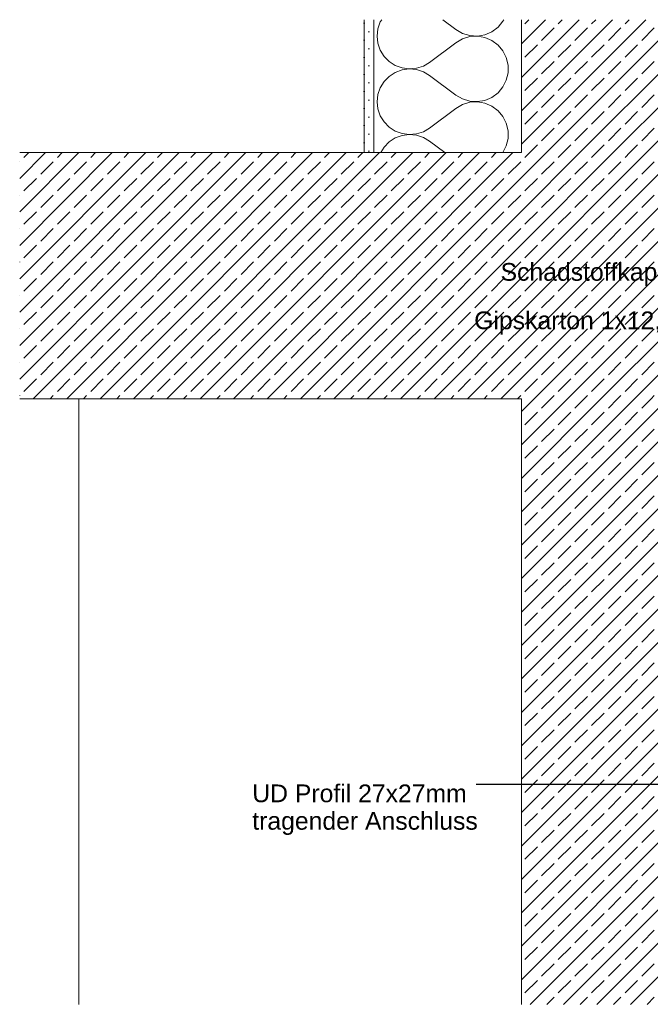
# Model space of a CAD drawing. Header units: metres. Extents: x -0.7 to 35.4, y 5.7 to 9.1.
# Tile 16 of 47: x 11.8 to 12.4, y 5.8 to 6.8. Entities that reach past the tile are written whole.
import ezdxf

# ---------------------------------------------------------------- set-up
doc = ezdxf.new("R2010")
doc.units = ezdxf.units.M
doc.header["$MEASUREMENT"] = 0
for name, color, linetype in [('152 - Bemaßung_ Beschriftung.Ausbau', 7, 'Continuous'), ('603 - Struktur.Bodenplatte_ Decke Roh', 7, 'Continuous'), ('604 - Struktur.Wand Aussen', 7, 'Continuous'), ('605 - Struktur.Wand Innen', 7, 'Continuous')]:
    doc.layers.add(name, color=color, linetype=linetype)
doc.styles.add('ERSTELLTER_STIL_1', font='txt')
doc.dimstyles.new('ERSTELLTER_STIL__3', dxfattribs={"dimtxt": 0.18, "dimasz": 0.00912, "dimexe": 0.18, "dimexo": 0.0625, "dimgap": 0, "dimtad": 0, "dimtih": 1, "dimtoh": 1, "dimdec": 4, "dimzin": 0, "dimdsep": 46, "dimcen": 0.09, "dimadec": 0, "dimazin": 0, "dimtfac": 1, "dimtdec": 4, "dimtmove": 0, "dimatfit": 3, "dimldrblk": 'ARROWHEAD_11', "dimfxl": 1, "dimtolj": 1, "dimtzin": 0, "dimarcsym": 0})
pattern_1 = [(45, (12.27379, 0.03954), (-0.01697056, 0.01697056), []), (45, (12.265304, 0.048026), (-0.01697056, 0.01697056), [0.018, -0.006])]

# ---------------------------------------------------------------- blocks, each defined once
blk = doc.blocks.new('*X78', base_point=(12.2738, 0.0395))
at = {"layer": '604 - Struktur.Wand Aussen', "color": 7, "linetype": 'Continuous', "lineweight": 5}
for p, q in [((12.1329, 6.7802), (12.1321, 6.7729)), ((12.1353, 6.7872), (12.1329, 6.7802)), ((12.1368, 6.7895), (12.1353, 6.7872)), ((12.2121, 6.7795), (12.1988, 6.7895)), ((12.2487, 6.7773), (12.255, 6.7819)), ((12.255, 6.7819), (12.26, 6.7879)), ((12.26, 6.7879), (12.2608, 6.7895)), ((12.1321, 6.7729), (12.1329, 6.7656)), ((12.2121, 6.7795), (12.2188, 6.7756)), ((12.2188, 6.7701), (12.2121, 6.7662)), ((12.2188, 6.7756), (12.2262, 6.7734)), ((12.2262, 6.7724), (12.2188, 6.7701)), ((12.2262, 6.7734), (12.234, 6.7729)), ((12.234, 6.7728), (12.2262, 6.7724)), ((12.234, 6.7729), (12.2416, 6.7743)), ((12.2416, 6.7715), (12.234, 6.7728)), ((12.2416, 6.7743), (12.2487, 6.7773)), ((12.2487, 6.7684), (12.2416, 6.7715)), ((12.1329, 6.7656), (12.1353, 6.7586)), ((12.2121, 6.7662), (12.1855, 6.7462)), ((12.255, 6.7638), (12.2487, 6.7684)), ((12.26, 6.7579), (12.255, 6.7638)), ((12.1353, 6.7586), (12.1392, 6.7523)), ((12.1392, 6.7523), (12.1444, 6.7471)), ((12.2634, 6.751), (12.26, 6.7579)), ((12.2652, 6.7434), (12.2634, 6.751)), ((12.1444, 6.7471), (12.1505, 6.7431)), ((12.1505, 6.7431), (12.1575, 6.7405)), ((12.1575, 6.7405), (12.1648, 6.7395)), ((12.1648, 6.7395), (12.1721, 6.7402)), ((12.1721, 6.7402), (12.1791, 6.7425)), ((12.1791, 6.7425), (12.1855, 6.7462)), ((12.2652, 6.7357), (12.2652, 6.7434)), ((12.1444, 6.732), (12.1392, 6.7268)), ((12.1505, 6.736), (12.1444, 6.732)), ((12.1575, 6.7386), (12.1505, 6.736)), ((12.1648, 6.7395), (12.1575, 6.7386)), ((12.1721, 6.7389), (12.1648, 6.7395)), ((12.1791, 6.7366), (12.1721, 6.7389)), ((12.1855, 6.7329), (12.1791, 6.7366)), ((12.2121, 6.7129), (12.1855, 6.7329)), ((12.2634, 6.7281), (12.2652, 6.7357)), ((12.1353, 6.7205), (12.1329, 6.7135)), ((12.1392, 6.7268), (12.1353, 6.7205)), ((12.255, 6.7153), (12.26, 6.7212)), ((12.26, 6.7212), (12.2634, 6.7281)), ((12.1329, 6.7135), (12.1321, 6.7062)), ((12.2121, 6.7129), (12.2188, 6.709)), ((12.2416, 6.7076), (12.2487, 6.7106)), ((12.2487, 6.7106), (12.255, 6.7153)), ((12.1321, 6.7062), (12.1329, 6.6989)), ((12.2188, 6.7034), (12.2121, 6.6995)), ((12.2188, 6.709), (12.2262, 6.7067)), ((12.2262, 6.7057), (12.2188, 6.7034)), ((12.2262, 6.7067), (12.234, 6.7063)), ((12.234, 6.7062), (12.2262, 6.7057)), ((12.234, 6.7063), (12.2416, 6.7076)), ((12.2416, 6.7048), (12.234, 6.7062)), ((12.2487, 6.7018), (12.2416, 6.7048)), ((12.255, 6.6971), (12.2487, 6.7018)), ((12.1329, 6.6989), (12.1353, 6.6919)), ((12.1353, 6.6919), (12.1392, 6.6857)), ((12.2121, 6.6995), (12.1855, 6.6795)), ((12.26, 6.6912), (12.255, 6.6971)), ((12.2634, 6.6843), (12.26, 6.6912)), ((12.1392, 6.6857), (12.1444, 6.6804)), ((12.1444, 6.6804), (12.1505, 6.6764)), ((12.2652, 6.6768), (12.2634, 6.6843)), ((12.1505, 6.6764), (12.1575, 6.6738)), ((12.1575, 6.6719), (12.1505, 6.6694)), ((12.1575, 6.6738), (12.1648, 6.6729)), ((12.1648, 6.6729), (12.1575, 6.6719)), ((12.1648, 6.6729), (12.1721, 6.6735)), ((12.1721, 6.6722), (12.1648, 6.6729)), ((12.1721, 6.6735), (12.1791, 6.6758)), ((12.1791, 6.6699), (12.1721, 6.6722)), ((12.1791, 6.6758), (12.1855, 6.6795)), ((12.2652, 6.669), (12.2652, 6.6768)), ((12.1392, 6.6601), (12.1358, 6.6545)), ((12.1444, 6.6654), (12.1392, 6.6601)), ((12.1505, 6.6694), (12.1444, 6.6654)), ((12.1855, 6.6662), (12.1791, 6.6699)), ((12.201, 6.6545), (12.1855, 6.6662)), ((12.26, 6.6545), (12.2634, 6.6615)), ((12.2634, 6.6615), (12.2652, 6.669))]:
    blk.add_line(p, q, dxfattribs=at)
blk = doc.blocks.new('ARROWHEAD_11')
at = {"color": 0, "linetype": 'Continuous', "lineweight": 0}
blk.add_line((0, 0), (-1, 0), dxfattribs=at)
at = {"color": 0, "linetype": 'Continuous', "lineweight": 0, "const_width": 0.25, "flags": 128}
blk.add_lwpolyline([(-0.125, 0, 1), (0.125, 0, 1)], format="xyb", close=True, dxfattribs=at)

msp = doc.modelspace()

# ---------------------------------------------------------------- hatches: boundary and pattern name
at = {"layer": '603 - Struktur.Bodenplatte_ Decke Roh', "linetype": 'Continuous', "lineweight": 5}
h = msp.add_hatch(dxfattribs=at)
h.set_pattern_fill('Beton__Stahlbeton_000c', style=0, pattern_type=2)
h.set_pattern_definition(pattern_1)
h.paths.add_polyline_path([(11.7688, 6.4045), (12.2788, 6.4045), (12.2788, 6.6545), (11.7688, 6.6545)])
h = msp.add_hatch(dxfattribs=at)
h.set_pattern_fill('Beton__Stahlbeton_000c', style=0, pattern_type=2)
h.set_pattern_definition(pattern_1)
h.paths.add_polyline_path([(12.2788, 6.4045), (12.5188, 6.4045), (12.6638, 6.4045), (12.9838, 6.4045), (13.3733, 6.4045), (13.3733, 6.6545), (12.2788, 6.6545)])
at = {"layer": '604 - Struktur.Wand Aussen', "linetype": 'Continuous', "lineweight": 5}
h = msp.add_hatch(dxfattribs=at)
h.set_pattern_fill('Verputz_000c', style=0, pattern_type=2)
h.set_pattern_definition([(0, (12.273789, 0.039541), (0, 0.01732051), [0, -0.01]), (0, (12.278789, 0.048201), (0, 0.01732051), [0, -0.01])])
h.paths.add_polyline_path([(12.1188, 6.6545), (12.1288, 6.6545), (12.1288, 6.7895), (12.1188, 6.7895)])
h = msp.add_hatch(dxfattribs=at)
h.set_pattern_fill('Beton__Stahlbeton_000c', style=0, pattern_type=2)
h.set_pattern_definition(pattern_1)
h.paths.add_polyline_path([(12.2788, 6.6545), (12.5188, 6.6545), (12.5188, 6.7895), (12.2788, 6.7895)])
at = {"layer": '605 - Struktur.Wand Innen', "linetype": 'Continuous', "lineweight": 5}
h = msp.add_hatch(dxfattribs=at)
h.set_pattern_fill('Beton__Stahlbeton_000c', style=0, pattern_type=2)
h.set_pattern_definition(pattern_1)
h.paths.add_polyline_path([(12.5188, 6.3945), (12.5188, 6.4045), (12.2788, 6.4045), (12.2788, 5.7895), (12.5188, 5.7895)])

# ---------------------------------------------------------------- linework, layer by layer
at = {"layer": '603 - Struktur.Bodenplatte_ Decke Roh', "color": 7, "linetype": 'Continuous', "lineweight": 9}
for p, q in [((12.1188, 6.6545), (11.7688, 6.6545)), ((11.8288, 6.4045), (11.7688, 6.4045))]:
    msp.add_line(p, q, dxfattribs=at)
at = {"layer": '603 - Struktur.Bodenplatte_ Decke Roh', "color": 7, "linetype": 'Continuous', "lineweight": 9, "flags": 128}
msp.add_lwpolyline([(12.2788, 6.6545), (12.2688, 6.6545), (12.1288, 6.6545), (12.1188, 6.6545)], dxfattribs=at)
at = {"layer": '604 - Struktur.Wand Aussen', "color": 7, "linetype": 'Continuous', "lineweight": 5}
for p, q in [((12.1188, 6.7895), (12.1188, 6.6545)), ((12.1288, 6.7895), (12.1288, 6.6545))]:
    msp.add_line(p, q, dxfattribs=at)
at = {"layer": '604 - Struktur.Wand Aussen', "color": 7, "linetype": 'Continuous', "lineweight": 13}
msp.add_line((12.2788, 6.7895), (12.2788, 6.6545), dxfattribs=at)
at = {"layer": '605 - Struktur.Wand Innen', "color": 7, "linetype": 'Continuous', "lineweight": 18}
for p, q in [((11.8288, 6.4045), (11.8288, 5.7895)), ((12.2788, 6.4045), (11.8288, 6.4045)), ((12.2788, 6.4045), (12.2788, 5.7895))]:
    msp.add_line(p, q, dxfattribs=at)

# ---------------------------------------------------------------- block references
at = {"layer": '604 - Struktur.Wand Aussen', "color": 7, "linetype": 'Continuous', "lineweight": 5}
msp.add_blockref('*X78', (12.2738, 0.0395), dxfattribs=at)

# ---------------------------------------------------------------- texts
at = {"layer": '152 - Bemaßung_ Beschriftung.Ausbau', "color": 7, "linetype": 'Continuous', "lineweight": 9, "char_height": 0.018, "attachment_point": 1, "style": 'ERSTELLTER_STIL_1'}
for s, insert in [('\\A1;{\\pql;\\fArial|b0|i0|c0|p38;Schadstoffkapselung\\fArial|b0|i0|c0|p38; \\fArial|b0|i0|c0|p38;Valutect}', (12.2576, 6.5424)), ('\\A1;{\\pql;\\fArial|b0|i0|c0|p38;Gipskarton 1x12,5mm\\fArial|b0|i0|c0|p38; verdübelt}', (12.2308, 6.4932))]:
    msp.add_mtext(s, dxfattribs=dict(at, insert=insert))
at = {"layer": '152 - Bemaßung_ Beschriftung.Ausbau', "color": 7, "linetype": 'Continuous', "lineweight": 9, "insert": (12.0052, 6.0128), "char_height": 0.018, "attachment_point": 1, "line_spacing_factor": 0.930574, "style": 'ERSTELLTER_STIL_1'}
msp.add_mtext('\\A1;{\\pql;\\fArial|b0|i0|c0|p38;UD Profil 27x27mm\\P\\pql;\\fArial|b0|i0|c0|p38;tragender Anschluss}', dxfattribs=at)

# ---------------------------------------------------------------- leaders
at = {"layer": '152 - Bemaßung_ Beschriftung.Ausbau', "color": 7, "linetype": 'Continuous', "lineweight": 9, "annotation_type": 0, "has_hookline": 1, "hookline_direction": 1}
for points, text_width in [([(12.6199, 6.3807), (12.6199, 6.5424), (12.5873, 6.5424)], 0.3297), ([(12.5999, 6.3884), (12.5999, 6.4932), (12.5854, 6.4932)], 0.3546), ([(12.5433, 6.1317), (12.4286, 6.0128), (12.2328, 6.0128)], 0.2276)]:
    msp.add_leader(points, dimstyle='ERSTELLTER_STIL__3', dxfattribs=dict(at, text_width=text_width))

doc.saveas('drawing.dxf')
